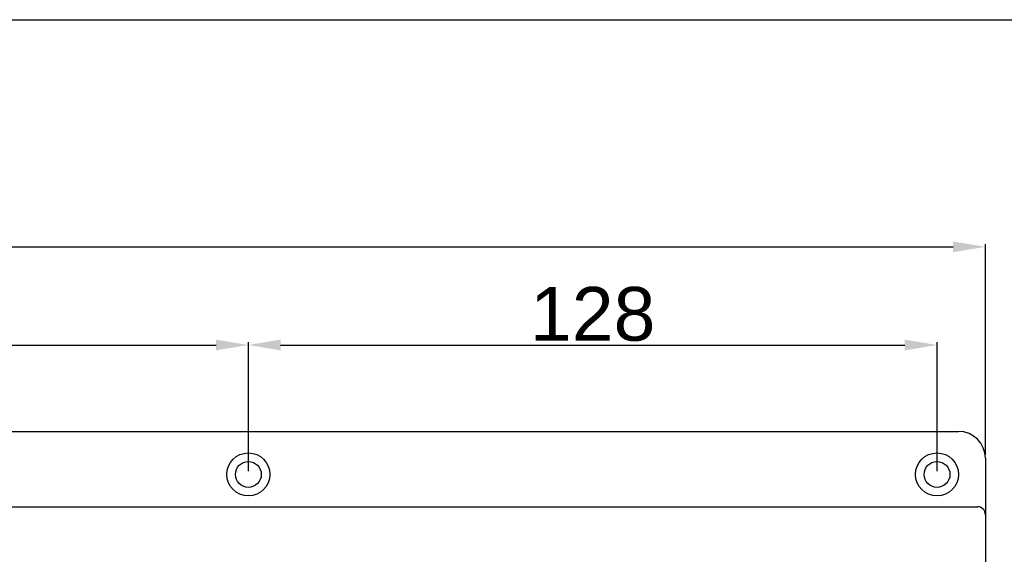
# Model space of a CAD drawing. Header units: millimetres. Extents: x 6964 to 8548, y -230 to 508.
# Tile 131 of 137: x 7261 to 7444, y 409 to 508. Entities that reach past the tile are written whole.
import ezdxf

# ---------------------------------------------------------------- set-up
doc = ezdxf.new("R2010")
doc.units = ezdxf.units.MM
doc.header["$LTSCALE"] = 3
doc.header["$PDSIZE"] = -1
doc.styles.get("Standard").update_dxf_attribs({"font": 'arial.ttf', "height": 10})
doc.dimstyles.new('ISO-25', dxfattribs={"dimtxt": 10, "dimasz": 6, "dimexe": 0.5, "dimexo": 0.625, "dimtad": 1, "dimdec": 1, "dimdsep": 46, "dimtxsty": 'Standard', "dimcen": 0, "dimclrd": 256, "dimclre": 256, "dimadec": 0, "dimazin": 0, "dimtfac": 1, "dimtdec": 1, "dimtmove": 0, "dimatfit": 3, "dimfxl": 1, "dimlwd": 30, "dimlwe": 30, "dimarcsym": 0})

# ---------------------------------------------------------------- blocks, each defined once
blk = doc.blocks.new('*D1')
at = {"lineweight": 30}
for p, q in [((7038.75, 427.17), (7038.75, 466.39)), ((7044.75, 465.89), (7434.75, 465.89)), ((7440.75, 427.17), (7440.75, 466.39))]:
    blk.add_line(p, q, dxfattribs=at)
for points in [[(7044.75, 466.89), (7044.75, 464.89), (7038.75, 465.89)], [(7434.75, 466.89), (7434.75, 464.89), (7440.75, 465.89)]]:
    blk.add_solid(points)
at = {"layer": 'Defpoints', "color": 0}
for p in [(7440.75, 465.89), (7038.75, 426.55), (7440.75, 426.55)]:
    blk.add_point(p, dxfattribs=at)
at = {"color": 0, "insert": (7239.75, 471.62), "char_height": 10, "attachment_point": 5}
blk.add_mtext('402', dxfattribs=at)
blk = doc.blocks.new('*D4')
at = {"lineweight": 30}
for p, q in [((7175.75, 424.17), (7175.75, 448.13)), ((7181.75, 447.63), (7297.75, 447.63)), ((7303.75, 424.17), (7303.75, 448.13))]:
    blk.add_line(p, q, dxfattribs=at)
for points in [[(7181.75, 448.63), (7181.75, 446.63), (7175.75, 447.63)], [(7297.75, 448.63), (7297.75, 446.63), (7303.75, 447.63)]]:
    blk.add_solid(points)
at = {"layer": 'Defpoints', "color": 0}
for p in [(7303.75, 447.63), (7175.75, 423.55), (7303.75, 423.55)]:
    blk.add_point(p, dxfattribs=at)
at = {"color": 0, "insert": (7239.75, 453.36), "char_height": 10, "attachment_point": 5}
blk.add_mtext('128', dxfattribs=at)
blk = doc.blocks.new('*D5')
at = {"lineweight": 30}
for p, q in [((7303.75, 424.17), (7303.75, 448.13)), ((7309.75, 447.63), (7425.75, 447.63)), ((7431.75, 424.17), (7431.75, 448.13))]:
    blk.add_line(p, q, dxfattribs=at)
for points in [[(7309.75, 448.63), (7309.75, 446.63), (7303.75, 447.63)], [(7425.75, 448.63), (7425.75, 446.63), (7431.75, 447.63)]]:
    blk.add_solid(points)
at = {"layer": 'Defpoints', "color": 0}
for p in [(7431.75, 447.63), (7303.75, 423.55), (7431.75, 423.55)]:
    blk.add_point(p, dxfattribs=at)
at = {"color": 0, "insert": (7367.75, 453.36), "char_height": 10, "attachment_point": 5}
blk.add_mtext('128', dxfattribs=at)

msp = doc.modelspace()

# ---------------------------------------------------------------- linework, layer by layer
at = {"linetype": 'Continuous', "lineweight": 30}
for p, q in [((7043.75, 431.55), (7435.75, 431.55)), ((7440.75, 426.55), (7440.75, 419.05)), ((7040.25, 417.55), (7439.25, 417.55)), ((7440.75, 419.05), (7440.75, 416.05)), ((7440.75, 416.05), (7440.75, 177.05))]:
    msp.add_line(p, q, dxfattribs=at)
at = {"color": 1}
msp.add_lwpolyline([(6964.35, 508.16), (8121.42, 508.16), (8121.42, -229.96), (6964.35, -229.96)], close=True, dxfattribs=at)
at = {"linetype": 'Continuous', "lineweight": 30}
for centre, radius in [((7303.75, 423.55), 4), ((7431.75, 423.55), 4), ((7303.75, 423.55), 2.4), ((7431.75, 423.55), 2.4)]:
    msp.add_circle(centre, radius, dxfattribs=at)
for centre, radius in [((7435.75, 426.55), 5), ((7439.25, 416.05), 1.5)]:
    msp.add_arc(centre, radius, 0, 90, dxfattribs=at)

# ---------------------------------------------------------------- dimensions: what is measured, and where the dimension line sits
dim = msp.add_linear_dim(base=(7440.75, 465.89), p1=(7038.75, 426.55), p2=(7440.75, 426.55), dimstyle='ISO-25')
dim.commit()
dim.dimension.update_dxf_attribs({"geometry": '*D1', "text_midpoint": (7239.75, 465.89), "dimtype": 160})
for base, p1, p2, picture, middle in [((7303.75, 447.63), (7175.75, 423.55), (7303.75, 423.55), '*D4', (7239.75, 453.36)), ((7431.75, 447.63), (7303.75, 423.55), (7431.75, 423.55), '*D5', (7367.75, 453.36))]:
    dim = msp.add_linear_dim(base=base, p1=p1, p2=p2, dimstyle='ISO-25')
    dim.commit()
    dim.dimension.update_dxf_attribs({"geometry": picture, "text_midpoint": middle})

doc.saveas('drawing.dxf')
